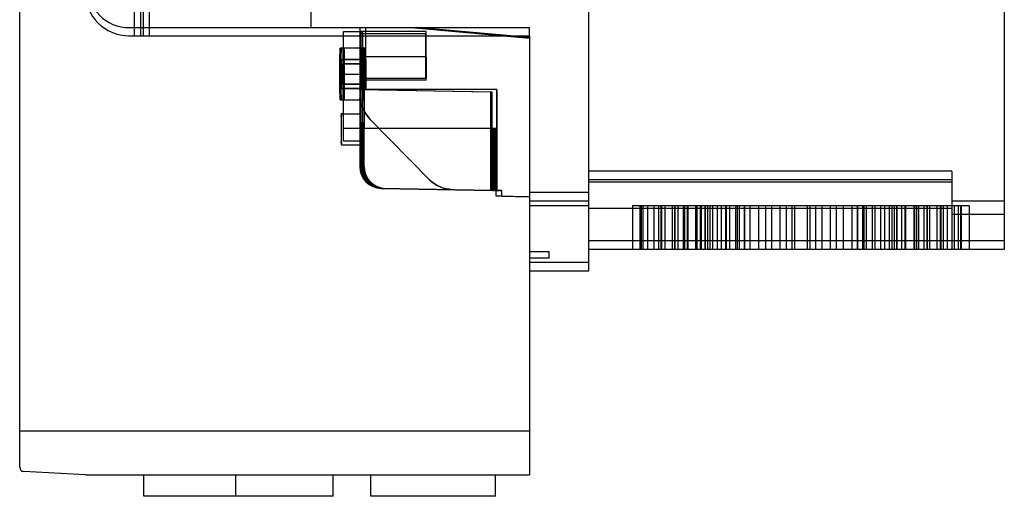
# Model space of a CAD drawing. Header units: millimetres. Extents: x 61 to 294, y 41 to 452.
# Tile 1 of 6: x 69 to 294, y 41 to 150. Entities that reach past the tile are written whole.
import ezdxf

# ---------------------------------------------------------------- set-up
doc = ezdxf.new("R2010")
doc.units = ezdxf.units.MM
doc.header["$LTSCALE"] = 32.114129
doc.layers.get('0').update_dxf_attribs({"linetype": 'CONTINUOUS'})

msp = doc.modelspace()

# ---------------------------------------------------------------- linework, layer by layer
at = {"color": 7, "linetype": 'Continuous'}
for p, q in [((293.69, 437.13), (293.69, 97.13)), ((198.69, 421.66), (198.69, 92.13)), ((135.19, 272.63), (135.19, 147.83)), ((68.69, 47.37), (68.69, 269.4)), ((94.88, 186.56), (94.88, 145.98)), ((96.38, 145.98), (96.38, 186.56)), ((96.88, 186.56), (96.88, 145.98)), ((98.38, 145.98), (98.38, 186.56)), ((93.69, 147.83), (185.19, 147.83)), ((142.69, 146.98), (147.06, 146.98)), ((142.69, 121.87), (142.69, 146.98)), ((146.49, 132.43), (146.49, 147.83)), ((161.55, 146.96), (146.51, 146.96)), ((146.51, 146.46), (161.51, 146.46)), ((146.51, 136.31), (146.51, 146.46)), ((146.71, 134.9), (146.71, 146.98)), ((147.06, 146.98), (147.06, 121.87)), ((147.76, 133.71), (147.76, 147.83)), ((158.12, 147.83), (185.19, 145.46)), ((185.19, 145.58), (159.39, 147.83)), ((161.51, 136.31), (161.51, 146.46)), ((185.19, 145.98), (185.19, 147.83)), ((93.65, 145.98), (185.19, 145.98)), ((185.19, 145.98), (185.19, 45.63)), ((185.19, 145.58), (185.19, 145.46)), ((147.61, 143.15), (141.92, 143.15)), ((147.81, 140.48), (141.92, 140.48)), ((142.19, 139.55), (142.19, 134.92)), ((142.19, 139.55), (142.69, 139.55)), ((147.34, 139.55), (142.54, 139.55)), ((142.54, 134.92), (142.54, 139.55)), ((146.99, 140.57), (142.69, 140.57)), ((142.69, 139.58), (146.71, 139.58)), ((161.6, 141.13), (146.6, 141.13)), ((146.6, 141.13), (146.6, 136.31)), ((146.71, 139.55), (146.99, 139.55)), ((146.99, 139.55), (146.99, 134.92)), ((147.48, 140.57), (147.05, 140.57)), ((147.34, 134.92), (147.34, 139.55)), ((161.6, 141.13), (161.6, 136.31)), ((142.64, 137.23), (147.66, 137.23)), ((146.51, 136.31), (161.6, 136.31)), ((161.6, 135.81), (146.51, 135.81)), ((141.92, 133.98), (147.81, 133.98)), ((142.69, 134.92), (142.19, 134.92)), ((142.54, 134.92), (147.34, 134.92)), ((146.71, 134.88), (142.69, 134.88)), ((142.69, 133.9), (146.99, 133.9)), ((177.73, 133.71), (146.28, 133.71)), ((146.38, 133.71), (146.38, 116.07)), ((146.53, 133.71), (146.51, 133.71)), ((146.51, 133.71), (176.29, 133.19)), ((146.51, 132.43), (146.51, 133.71)), ((146.54, 133.71), (176.59, 133.19)), ((146.99, 134.92), (146.71, 134.92)), ((146.71, 133.71), (146.71, 134.9)), ((146.71, 128.09), (146.71, 133.71)), ((147.05, 133.9), (147.48, 133.9)), ((147.51, 124.81), (147.51, 133.71)), ((176.29, 133.19), (176.59, 133.19)), ((176.29, 133.19), (176.29, 110.64)), ((176.59, 133.19), (176.59, 110.63)), ((177.68, 133.71), (177.68, 110.64)), ((177.73, 133.71), (177.73, 110.63)), ((141.92, 131.31), (147.33, 131.31)), ((146.51, 132.43), (146.49, 132.43)), ((142.2, 128.2), (142.69, 128.2)), ((142.69, 128.09), (146.71, 128.09)), ((147.2, 126.13), (146.72, 126.13)), ((148.78, 126.82), (148.8, 126.82)), ((162.19, 113.18), (148.78, 126.82)), ((148.8, 126.82), (162.21, 113.18)), ((177.59, 124.81), (142.69, 124.81)), ((146.4, 124.81), (146.4, 116.07)), ((146.48, 124.81), (146.48, 116.07)), ((146.51, 116.07), (146.51, 124.81)), ((146.59, 116.07), (146.59, 124.81)), ((146.62, 116.07), (146.62, 124.81)), ((146.7, 116.07), (146.7, 124.04)), ((147.19, 124.02), (146.7, 124.04)), ((146.73, 123.92), (147.21, 123.94)), ((146.73, 123.92), (146.73, 121.33)), ((147.06, 116.07), (147.06, 124.81)), ((147.15, 116.07), (147.15, 124.81)), ((147.17, 116.07), (147.17, 124.81)), ((147.19, 124.02), (147.19, 124.81)), ((147.21, 123.94), (147.21, 124.81)), ((147.26, 116.07), (147.26, 124.81)), ((147.28, 116.07), (147.28, 124.81)), ((147.37, 116.07), (147.37, 124.81)), ((147.39, 116.07), (147.39, 124.81)), ((176.5, 110.64), (176.5, 124.81)), ((176.61, 110.64), (176.61, 124.81)), ((176.7, 110.63), (176.7, 124.81)), ((176.72, 110.64), (176.72, 124.81)), ((176.81, 110.63), (176.81, 124.81)), ((176.83, 110.64), (176.83, 124.81)), ((176.92, 110.63), (176.92, 124.81)), ((176.94, 110.64), (176.94, 124.81)), ((177.03, 110.63), (177.03, 124.81)), ((177.06, 110.64), (177.06, 124.81)), ((177.14, 110.63), (177.14, 124.81)), ((177.17, 110.64), (177.17, 124.81)), ((177.25, 110.63), (177.25, 124.81)), ((177.28, 110.64), (177.28, 124.81)), ((177.36, 110.63), (177.36, 124.81)), ((177.39, 110.64), (177.39, 124.81)), ((177.47, 124.81), (177.47, 110.64)), ((177.48, 110.63), (177.48, 124.81)), ((177.59, 110.63), (177.59, 124.81)), ((147.06, 121.87), (142.69, 121.87)), ((146.72, 123.13), (147.2, 123.13)), ((146.82, 116.07), (146.82, 121.87)), ((146.84, 116.07), (146.84, 121.87)), ((146.93, 116.07), (146.93, 121.87)), ((146.95, 116.07), (146.95, 121.87)), ((147.04, 116.07), (147.04, 121.87)), ((142.2, 121.07), (146.72, 121.07)), ((146.73, 116.07), (146.73, 121.32)), ((146.4, 116.07), (146.38, 116.07)), ((146.51, 116.07), (146.48, 116.07)), ((146.62, 116.07), (146.59, 116.07)), ((146.73, 116.07), (146.7, 116.07)), ((146.84, 116.07), (146.82, 116.07)), ((146.95, 116.07), (146.93, 116.07)), ((147.06, 116.07), (147.04, 116.07)), ((147.17, 116.07), (147.15, 116.07)), ((147.28, 116.07), (147.26, 116.07)), ((147.39, 116.07), (147.37, 116.07)), ((281.69, 115.03), (198.69, 115.03)), ((281.69, 115.03), (281.69, 97.13)), ((162.21, 113.18), (162.19, 113.18)), ((281.69, 113.03), (198.69, 113.03)), ((151.31, 111.07), (151.29, 111.07)), ((176.59, 110.63), (151.29, 111.07)), ((151.42, 111.07), (151.4, 111.07)), ((151.4, 111.07), (176.7, 110.63)), ((151.53, 111.07), (151.51, 111.07)), ((151.51, 111.07), (176.81, 110.63)), ((151.64, 111.07), (151.62, 111.07)), ((151.62, 111.07), (176.92, 110.63)), ((151.75, 111.07), (151.73, 111.07)), ((151.73, 111.07), (177.03, 110.63)), ((151.86, 111.07), (151.84, 111.07)), ((151.84, 111.07), (177.14, 110.63)), ((151.97, 111.07), (151.95, 111.07)), ((151.95, 111.07), (177.25, 110.63)), ((152.08, 111.07), (152.06, 111.07)), ((152.06, 111.07), (177.36, 110.63)), ((152.2, 111.07), (152.17, 111.07)), ((152.17, 111.07), (177.48, 110.63)), ((152.31, 111.07), (152.28, 111.07)), ((152.28, 111.07), (177.59, 110.63)), ((167.78, 110.78), (167.76, 110.78)), ((176.29, 110.64), (167.78, 110.78)), ((176.42, 110.63), (167.79, 110.78)), ((176.59, 110.63), (176.29, 110.64)), ((177.58, 110.62), (176.42, 110.63)), ((176.59, 110.63), (176.5, 110.64)), ((176.7, 110.63), (176.61, 110.64)), ((176.81, 110.63), (176.72, 110.64)), ((176.92, 110.63), (176.83, 110.64)), ((177.03, 110.63), (176.94, 110.64)), ((177.14, 110.63), (177.06, 110.64)), ((177.25, 110.63), (177.17, 110.64)), ((177.36, 110.63), (177.28, 110.64)), ((177.48, 110.63), (177.39, 110.64)), ((178.85, 110.61), (177.47, 110.64)), ((177.47, 110.64), (177.59, 110.63)), ((177.58, 109.27), (177.58, 110.62)), ((177.58, 110.61), (178.85, 110.61)), ((177.68, 110.63), (177.73, 110.63)), ((178.85, 109.27), (178.85, 110.62)), ((281.69, 112.49), (198.69, 112.49)), ((178.85, 109.27), (177.58, 109.27)), ((185.19, 109.13), (177.58, 109.27)), ((178.85, 109.27), (185.19, 109.16)), ((198.69, 110.13), (185.19, 110.13)), ((185.19, 109.16), (185.19, 109.13)), ((198.69, 108.13), (185.19, 108.13)), ((293.69, 108.13), (281.69, 108.13)), ((198.69, 107.13), (185.19, 107.13)), ((281.69, 106.5), (198.69, 106.5)), ((285.69, 107.13), (208.69, 107.13)), ((208.69, 107.13), (208.69, 97.13)), ((210.44, 97.13), (210.44, 107.13)), ((210.73, 107.13), (210.73, 97.13)), ((211.19, 97.13), (211.19, 107.13)), ((212.15, 107.13), (212.15, 97.13)), ((213.69, 97.13), (213.69, 107.13)), ((214.67, 107.13), (214.67, 97.13)), ((215.17, 107.13), (215.17, 97.13)), ((215.29, 107.13), (215.29, 97.13)), ((215.32, 107.13), (215.32, 97.13)), ((216.08, 107.13), (216.08, 97.13)), ((217.81, 107.13), (217.81, 97.13)), ((218.34, 107.13), (218.34, 97.13)), ((218.37, 107.13), (218.37, 97.13)), ((219.07, 107.13), (219.07, 97.13)), ((220.31, 107.13), (220.31, 97.13)), ((220.69, 97.13), (220.69, 107.13)), ((221.21, 107.13), (221.21, 97.13)), ((221.39, 107.13), (221.39, 97.13)), ((223.19, 97.13), (223.19, 107.13)), ((223.26, 107.13), (223.26, 97.13)), ((223.42, 107.13), (223.42, 97.13)), ((224.21, 107.13), (224.21, 97.13)), ((224.38, 107.13), (224.38, 97.13)), ((225.23, 107.13), (225.23, 97.13)), ((225.31, 107.13), (225.31, 97.13)), ((225.84, 107.13), (225.84, 97.13)), ((226.41, 107.13), (226.41, 97.13)), ((226.98, 107.13), (226.98, 97.13)), ((228.04, 107.13), (228.04, 97.13)), ((229.01, 107.13), (229.01, 97.13)), ((230, 107.13), (230, 97.13)), ((230.19, 97.13), (230.19, 107.13)), ((230.88, 107.13), (230.88, 97.13)), ((232.26, 107.13), (232.26, 97.13)), ((232.26, 107.13), (232.26, 97.13)), ((232.69, 97.13), (232.69, 107.13)), ((233.08, 107.13), (233.08, 97.13)), ((234.27, 107.13), (234.27, 97.13)), ((234.33, 107.13), (234.33, 97.13)), ((235.5, 107.13), (235.5, 97.13)), ((237.53, 107.13), (237.53, 97.13)), ((239.08, 107.13), (239.08, 97.13)), ((240.5, 107.13), (240.5, 97.13)), ((242.4, 107.13), (242.4, 97.13)), ((243.85, 107.13), (243.85, 97.13)), ((245.17, 107.13), (245.17, 97.13)), ((245.77, 107.13), (245.77, 97.13)), ((248.61, 107.13), (248.61, 97.13)), ((249.21, 107.13), (249.21, 97.13)), ((250.53, 107.13), (250.53, 97.13)), ((251.97, 107.13), (251.97, 97.13)), ((253.87, 107.13), (253.87, 97.13)), ((255.3, 107.13), (255.3, 97.13)), ((256.84, 107.13), (256.84, 97.13)), ((258.88, 107.13), (258.88, 97.13)), ((260.04, 107.13), (260.04, 97.13)), ((260.11, 107.13), (260.11, 97.13)), ((261.29, 107.13), (261.29, 97.13)), ((261.69, 97.13), (261.69, 107.13)), ((262.12, 107.13), (262.12, 97.13)), ((262.12, 107.13), (262.12, 97.13)), ((263.49, 107.13), (263.49, 97.13)), ((264.19, 97.13), (264.19, 107.13)), ((265.37, 107.13), (265.37, 97.13)), ((266.34, 107.13), (266.34, 97.13)), ((267.4, 107.13), (267.4, 97.13)), ((267.97, 107.13), (267.97, 97.13)), ((268.54, 107.13), (268.54, 97.13)), ((269.07, 107.13), (269.07, 97.13)), ((269.15, 107.13), (269.15, 97.13)), ((270.17, 107.13), (270.17, 97.13)), ((270.96, 107.13), (270.96, 97.13)), ((271.11, 107.13), (271.11, 97.13)), ((271.19, 97.13), (271.19, 107.13)), ((272.98, 107.13), (272.98, 97.13)), ((273.17, 107.13), (273.17, 97.13)), ((273.69, 97.13), (273.69, 107.13)), ((274.07, 107.13), (274.07, 97.13)), ((275.31, 107.13), (275.31, 97.13)), ((276, 107.13), (276, 97.13)), ((276.04, 107.13), (276.04, 97.13)), ((276.57, 107.13), (276.57, 97.13)), ((278.29, 107.13), (278.29, 97.13)), ((279.06, 107.13), (279.06, 97.13)), ((279.09, 107.13), (279.09, 97.13)), ((279.21, 107.13), (279.21, 97.13)), ((279.71, 107.13), (279.71, 97.13)), ((280.69, 97.13), (280.69, 107.13)), ((282.23, 107.13), (282.23, 97.13)), ((283.19, 97.13), (283.19, 107.13)), ((283.65, 107.13), (283.65, 97.13)), ((283.94, 97.13), (283.94, 107.13)), ((285.69, 107.13), (285.69, 97.13)), ((293.69, 105.13), (281.69, 105.13)), ((293.69, 99.13), (198.69, 99.13)), ((293.69, 97.13), (198.69, 97.13)), ((185.19, 96.63), (189.69, 96.63)), ((189.69, 95.13), (185.19, 95.13)), ((189.69, 95.13), (189.69, 96.63)), ((198.69, 94.13), (185.19, 94.13)), ((198.69, 92.13), (185.19, 92.13)), ((185.19, 55.63), (68.69, 55.63)), ((83.69, 45.63), (69.64, 46.37)), ((83.69, 45.63), (185.19, 45.63)), ((97.08, 40.7), (97.08, 45.63)), ((118.08, 40.7), (118.08, 45.63)), ((140.3, 40.7), (140.3, 45.63)), ((148.93, 40.7), (148.93, 45.63)), ((177.45, 40.7), (177.45, 45.63)), ((140.3, 40.7), (97.08, 40.7)), ((177.45, 40.7), (148.93, 40.7))]:
    msp.add_line(p, q, dxfattribs=at)
for centre, radius, start, end in [((93.65, 155.98), 10, 180, 270), ((93.69, 157.33), 9.5, 180, 270), ((151.51, 116.07), 5, 180.0052, 269.007), ((151.62, 116.07), 5, 180.0052, 269.007), ((151.73, 116.07), 5, 180.0052, 269.007), ((151.84, 116.07), 5, 180.0052, 269.007), ((151.95, 116.07), 5, 180.0052, 269.007), ((152.06, 116.07), 5, 180.0052, 269.007), ((152.17, 116.07), 5, 180.0052, 269.007), ((152.28, 116.07), 5, 180.0052, 269.007), ((152.39, 116.07), 5, 180.0052, 269.007), ((69.69, 47.37), 1, 180, 267)]:
    msp.add_arc(centre, radius, start, end, dxfattribs=at)
for centre, major_axis, ratio, start_param, end_param in [((146.55, 141.13), (0, 5.83), 0.008726, 4.712389, 6.283185), ((161.55, 141.13), (0, 5.83), 0.008726, -1.570796, 0), ((142.14, 137.23), (0, 5.92), 0.008726, 5.113567, 10.594396), ((142.59, 137.23), (0, 5.92), 0.008726, -4.311211, 1.169618), ((146.72, 137.23), (0, 5.92), 0.008726, -2.208196, 2.208196), ((146.83, 137.23), (0, 5.92), 0.008726, -2.208196, 2.208196), ((146.94, 137.23), (0, 5.92), 0.008726, -1.169618, 2.208196), ((147.39, 137.23), (0, 5.92), 0.008726, 4.07499, 7.452803), ((147.5, 137.23), (0, 5.92), 0.008726, -2.208196, 2.208196), ((147.61, 137.23), (0, 5.92), 0.008726, -2.208196, 2.208196), ((146.44, 137.23), (0, 5.92), 0.008726, 2.208196, 4.07499), ((146.55, 137.23), (0, 5.92), 0.008726, 2.208196, 4.07499), ((146.66, 137.23), (0, 5.92), 0.008726, 2.208196, 4.07499), ((146.94, 137.23), (0, 5.92), 0.008726, -2.208196, -1.971975), ((147.1, 137.23), (0, 5.92), 0.008726, 2.208196, 4.07499), ((147.22, 137.23), (0, 5.92), 0.008726, 2.208196, 4.07499), ((147.33, 137.23), (0, 5.92), 0.008726, 2.208196, 4.07499), ((147.39, 137.23), (0, 5.92), 0.008726, -4.311211, -4.07499), ((154.49, 132.43), (8, 0), 1, 3.141593, 3.918264), ((154.51, 132.43), (0, 8), 0.999924, 1.570796, 2.347468), ((146.72, 124.63), (0, 1.5), 0.008726, 4.828308, 7.738063), ((146.72, 124.63), (0, 1.5), 0.008726, 1.976187, 4.217677), ((147.2, 124.63), (0, 1.5), 0.008726, -4.292979, -2.053542), ((151.38, 116.07), (0, 5), 0.999886, -4.712373, -3.159032), ((151.4, 116.07), (5, 0), 0.999886, -3.141576, -1.588235), ((151.48, 116.07), (5, 0), 0.999886, -3.141576, -1.588235), ((151.59, 116.07), (5, 0), 0.999886, -3.141576, -1.588235), ((151.71, 116.07), (5, 0), 0.999886, -3.141576, -1.588235), ((151.82, 116.07), (5, 0), 0.999886, -3.141576, -1.588235), ((151.93, 116.07), (5, 0), 0.999886, -3.141576, -1.588235), ((152.04, 116.07), (5, 0), 0.999886, -3.141576, -1.588235), ((152.15, 116.07), (5, 0), 0.999886, -3.141576, -1.588235), ((152.26, 116.07), (5, 0), 0.999886, -3.141576, -1.588235), ((152.37, 116.07), (5, 0), 0.999886, -3.141576, -1.588235), ((167.9, 118.79), (8, 0), 1, -2.364921, -1.584733)]:
    msp.add_ellipse(centre, major_axis=major_axis, ratio=ratio, start_param=start_param, end_param=end_param, dxfattribs=at)
for centre, major_axis in [((141.92, 137.23), (0, 5.92)), ((142.03, 137.23), (0, 5.92)), ((142.7, 137.23), (0, 5.92)), ((142.81, 137.23), (0, 5.92)), ((141.92, 137.23), (0, 3.25)), ((142.03, 137.23), (0, 3.25)), ((142.14, 137.23), (0, 3.25)), ((142.59, 137.23), (0, 3.25)), ((142.7, 137.23), (0, 3.25)), ((142.81, 137.23), (0, 3.25)), ((146.77, 137.23), (0, 3.34)), ((146.88, 137.23), (0, 3.34)), ((146.99, 137.23), (0, 3.34)), ((147.05, 137.23), (0, 3.34)), ((147.17, 137.23), (0, 3.34)), ((147.28, 137.23), (0, 3.34))]:
    msp.add_ellipse(centre, major_axis=major_axis, ratio=0.008726, dxfattribs=at)
for points, knots in [([(146.51, 146.46), (146.51, 146.54), (146.49, 146.71), (146.53, 146.82), (146.49, 146.96), (146.51, 146.96)], [0, 0, 0, 0, 0.501902, 0.865359, 1, 1, 1, 1]), ([(161.51, 146.96), (161.49, 146.96), (161.53, 146.82), (161.49, 146.71), (161.51, 146.54), (161.51, 146.46)], [0, 0, 0, 0, 0.134485, 0.497804, 1, 1, 1, 1]), ([(146.92, 140.48), (146.87, 140.48), (146.98, 140.15), (146.87, 139.82), (146.91, 139.06), (146.89, 138.21), (146.89, 137.57), (146.89, 137.23)], [0, 0, 0, 0, 0.049338, 0.191377, 0.411902, 0.69007, 1, 1, 1, 1]), ([(146.95, 137.23), (146.95, 137.57), (146.96, 138.21), (146.93, 139.06), (146.98, 139.82), (146.87, 140.15), (146.98, 140.48), (146.92, 140.48)], [0, 0, 0, 0, 0.309967, 0.588145, 0.808657, 0.950674, 1, 1, 1, 1]), ([(147.03, 140.48), (146.98, 140.48), (147.09, 140.15), (146.98, 139.82), (147.02, 139.06), (147, 138.21), (147, 137.57), (147, 137.23)], [0, 0, 0, 0, 0.049338, 0.191377, 0.411902, 0.69007, 1, 1, 1, 1]), ([(147.06, 137.23), (147.06, 137.57), (147.07, 138.21), (147.04, 139.06), (147.09, 139.82), (146.98, 140.15), (147.09, 140.48), (147.03, 140.48)], [0, 0, 0, 0, 0.309967, 0.588145, 0.808657, 0.950674, 1, 1, 1, 1]), ([(147.14, 140.48), (147.09, 140.48), (147.2, 140.15), (147.09, 139.82), (147.14, 139.06), (147.11, 138.21), (147.12, 137.57), (147.12, 137.23)], [0, 0, 0, 0, 0.049338, 0.191377, 0.411902, 0.69007, 1, 1, 1, 1]), ([(147.17, 137.23), (147.17, 137.57), (147.18, 138.21), (147.15, 139.06), (147.2, 139.82), (147.09, 140.15), (147.2, 140.48), (147.14, 140.48)], [0, 0, 0, 0, 0.309967, 0.588145, 0.808657, 0.950674, 1, 1, 1, 1]), ([(147.25, 140.57), (147.2, 140.57), (147.31, 140.23), (147.2, 139.89), (147.25, 139.11), (147.22, 138.24), (147.23, 137.58), (147.23, 137.23)], [0, 0, 0, 0, 0.049338, 0.191377, 0.411902, 0.69007, 1, 1, 1, 1]), ([(147.28, 137.23), (147.28, 137.58), (147.29, 138.24), (147.26, 139.11), (147.31, 139.89), (147.2, 140.23), (147.31, 140.57), (147.25, 140.57)], [0, 0, 0, 0, 0.309967, 0.588145, 0.808657, 0.950674, 1, 1, 1, 1]), ([(147.37, 140.57), (147.31, 140.57), (147.42, 140.23), (147.31, 139.89), (147.36, 139.11), (147.33, 138.24), (147.34, 137.58), (147.34, 137.23)], [0, 0, 0, 0, 0.049338, 0.191377, 0.411902, 0.69007, 1, 1, 1, 1]), ([(147.39, 137.23), (147.39, 137.58), (147.4, 138.24), (147.37, 139.11), (147.42, 139.89), (147.31, 140.23), (147.42, 140.57), (147.37, 140.57)], [0, 0, 0, 0, 0.309967, 0.588145, 0.808657, 0.950674, 1, 1, 1, 1]), ([(147.48, 140.57), (147.42, 140.57), (147.53, 140.23), (147.42, 139.89), (147.47, 139.11), (147.44, 138.24), (147.45, 137.58), (147.45, 137.23)], [0, 0, 0, 0, 0.049338, 0.191377, 0.411902, 0.69007, 1, 1, 1, 1]), ([(147.51, 137.23), (147.51, 137.58), (147.51, 138.24), (147.48, 139.11), (147.53, 139.89), (147.42, 140.23), (147.53, 140.57), (147.48, 140.57)], [0, 0, 0, 0, 0.309967, 0.588145, 0.808657, 0.950674, 1, 1, 1, 1]), ([(147.59, 140.48), (147.53, 140.48), (147.64, 140.15), (147.53, 139.82), (147.58, 139.06), (147.55, 138.21), (147.56, 137.57), (147.56, 137.23)], [0, 0, 0, 0, 0.049338, 0.191377, 0.411902, 0.69007, 1, 1, 1, 1]), ([(147.62, 137.23), (147.62, 137.57), (147.62, 138.21), (147.6, 139.06), (147.64, 139.82), (147.53, 140.15), (147.64, 140.48), (147.59, 140.48)], [0, 0, 0, 0, 0.309967, 0.588145, 0.808657, 0.950674, 1, 1, 1, 1]), ([(147.7, 140.48), (147.64, 140.48), (147.75, 140.15), (147.64, 139.82), (147.69, 139.06), (147.66, 138.21), (147.67, 137.57), (147.67, 137.23)], [0, 0, 0, 0, 0.049338, 0.191377, 0.411902, 0.69007, 1, 1, 1, 1]), ([(147.73, 137.23), (147.73, 137.57), (147.73, 138.21), (147.71, 139.06), (147.75, 139.82), (147.64, 140.15), (147.75, 140.48), (147.7, 140.48)], [0, 0, 0, 0, 0.309967, 0.588145, 0.808657, 0.950674, 1, 1, 1, 1]), ([(147.81, 140.48), (147.76, 140.48), (147.86, 140.15), (147.75, 139.82), (147.8, 139.06), (147.78, 138.21), (147.78, 137.57), (147.78, 137.23)], [0, 0, 0, 0, 0.049338, 0.191377, 0.411902, 0.69007, 1, 1, 1, 1]), ([(147.84, 137.23), (147.84, 137.57), (147.84, 138.21), (147.82, 139.06), (147.87, 139.82), (147.76, 140.15), (147.86, 140.48), (147.81, 140.48)], [0, 0, 0, 0, 0.309967, 0.588145, 0.808657, 0.950674, 1, 1, 1, 1]), ([(146.51, 135.81), (146.49, 135.8), (146.53, 135.95), (146.49, 136.06), (146.51, 136.22), (146.51, 136.31)], [0, 0, 0, 0, 0.134537, 0.497926, 1, 1, 1, 1]), ([(146.6, 136.31), (146.6, 136.22), (146.62, 136.06), (146.58, 135.94), (146.62, 135.8), (146.6, 135.81)], [0, 0, 0, 0, 0.501835, 0.865203, 1, 1, 1, 1]), ([(146.89, 137.23), (146.89, 136.9), (146.89, 136.25), (146.91, 135.4), (146.87, 134.65), (146.98, 134.32), (146.87, 133.98), (146.92, 133.98)], [0, 0, 0, 0, 0.309967, 0.588145, 0.808657, 0.950674, 1, 1, 1, 1]), ([(146.92, 133.98), (146.98, 133.98), (146.87, 134.32), (146.98, 134.65), (146.93, 135.4), (146.96, 136.25), (146.95, 136.9), (146.95, 137.23)], [0, 0, 0, 0, 0.049338, 0.191377, 0.411902, 0.69007, 1, 1, 1, 1]), ([(147, 137.23), (147, 136.9), (147, 136.25), (147.02, 135.4), (146.98, 134.65), (147.09, 134.32), (146.98, 133.98), (147.03, 133.98)], [0, 0, 0, 0, 0.309967, 0.588145, 0.808657, 0.950674, 1, 1, 1, 1]), ([(147.03, 133.98), (147.09, 133.98), (146.98, 134.32), (147.09, 134.65), (147.04, 135.4), (147.07, 136.25), (147.06, 136.9), (147.06, 137.23)], [0, 0, 0, 0, 0.049338, 0.191377, 0.411902, 0.69007, 1, 1, 1, 1]), ([(147.12, 137.23), (147.12, 136.9), (147.11, 136.25), (147.14, 135.4), (147.09, 134.65), (147.2, 134.32), (147.09, 133.98), (147.14, 133.98)], [0, 0, 0, 0, 0.309967, 0.588145, 0.808657, 0.950674, 1, 1, 1, 1]), ([(147.14, 133.98), (147.2, 133.98), (147.09, 134.32), (147.2, 134.65), (147.15, 135.4), (147.18, 136.25), (147.17, 136.9), (147.17, 137.23)], [0, 0, 0, 0, 0.049338, 0.191377, 0.411902, 0.69007, 1, 1, 1, 1]), ([(147.23, 137.23), (147.23, 136.89), (147.22, 136.23), (147.25, 135.35), (147.2, 134.58), (147.31, 134.24), (147.2, 133.9), (147.25, 133.9)], [0, 0, 0, 0, 0.309967, 0.588145, 0.808657, 0.950674, 1, 1, 1, 1]), ([(147.25, 133.9), (147.31, 133.9), (147.2, 134.24), (147.31, 134.58), (147.26, 135.35), (147.29, 136.23), (147.28, 136.89), (147.28, 137.23)], [0, 0, 0, 0, 0.049338, 0.191377, 0.411902, 0.69007, 1, 1, 1, 1]), ([(147.34, 137.23), (147.34, 136.89), (147.33, 136.23), (147.36, 135.35), (147.31, 134.58), (147.42, 134.24), (147.31, 133.9), (147.37, 133.9)], [0, 0, 0, 0, 0.309967, 0.588145, 0.808657, 0.950674, 1, 1, 1, 1]), ([(147.37, 133.9), (147.42, 133.9), (147.31, 134.24), (147.42, 134.58), (147.37, 135.35), (147.4, 136.23), (147.39, 136.89), (147.39, 137.23)], [0, 0, 0, 0, 0.049338, 0.191377, 0.411902, 0.69007, 1, 1, 1, 1]), ([(147.45, 137.23), (147.45, 136.89), (147.44, 136.23), (147.47, 135.35), (147.42, 134.58), (147.53, 134.24), (147.42, 133.9), (147.48, 133.9)], [0, 0, 0, 0, 0.309967, 0.588145, 0.808657, 0.950674, 1, 1, 1, 1]), ([(147.48, 133.9), (147.53, 133.9), (147.42, 134.24), (147.53, 134.58), (147.48, 135.35), (147.51, 136.23), (147.51, 136.89), (147.51, 137.23)], [0, 0, 0, 0, 0.049338, 0.191377, 0.411902, 0.69007, 1, 1, 1, 1]), ([(147.56, 137.23), (147.56, 136.9), (147.55, 136.25), (147.58, 135.4), (147.53, 134.65), (147.64, 134.32), (147.53, 133.98), (147.59, 133.98)], [0, 0, 0, 0, 0.309967, 0.588145, 0.808657, 0.950674, 1, 1, 1, 1]), ([(147.59, 133.98), (147.64, 133.98), (147.53, 134.32), (147.64, 134.65), (147.6, 135.4), (147.62, 136.25), (147.62, 136.9), (147.62, 137.23)], [0, 0, 0, 0, 0.049338, 0.191377, 0.411902, 0.69007, 1, 1, 1, 1]), ([(147.67, 137.23), (147.67, 136.9), (147.66, 136.25), (147.69, 135.4), (147.64, 134.65), (147.75, 134.32), (147.64, 133.98), (147.7, 133.98)], [0, 0, 0, 0, 0.309967, 0.588145, 0.808657, 0.950674, 1, 1, 1, 1]), ([(147.7, 133.98), (147.75, 133.98), (147.64, 134.32), (147.75, 134.65), (147.71, 135.4), (147.73, 136.25), (147.73, 136.9), (147.73, 137.23)], [0, 0, 0, 0, 0.049338, 0.191377, 0.411902, 0.69007, 1, 1, 1, 1]), ([(147.78, 137.23), (147.78, 136.9), (147.78, 136.25), (147.8, 135.4), (147.75, 134.65), (147.86, 134.32), (147.76, 133.98), (147.81, 133.98)], [0, 0, 0, 0, 0.309967, 0.588145, 0.808657, 0.950674, 1, 1, 1, 1]), ([(147.81, 133.98), (147.86, 133.98), (147.76, 134.32), (147.87, 134.65), (147.82, 135.4), (147.84, 136.25), (147.84, 136.9), (147.84, 137.23)], [0, 0, 0, 0, 0.049338, 0.191377, 0.411902, 0.69007, 1, 1, 1, 1]), ([(161.51, 136.31), (161.51, 136.22), (161.49, 136.06), (161.53, 135.95), (161.49, 135.8), (161.51, 135.81)], [0, 0, 0, 0, 0.502022, 0.865418, 1, 1, 1, 1]), ([(161.6, 135.81), (161.62, 135.8), (161.58, 135.94), (161.62, 136.06), (161.6, 136.22), (161.6, 136.31)], [0, 0, 0, 0, 0.134696, 0.497991, 1, 1, 1, 1]), ([(142.2, 128.2), (142.14, 128.2), (142.26, 127.83), (142.14, 127.47), (142.19, 126.64), (142.16, 125.71), (142.17, 125), (142.17, 124.63)], [0, 0, 0, 0, 0.049338, 0.191376, 0.411899, 0.690067, 1, 1, 1, 1]), ([(142.2, 121.07), (142.27, 121.07), (142.12, 121.52), (142.27, 121.95), (142.21, 122.94), (142.24, 124.02), (142.24, 125.22), (142.21, 126.31), (142.27, 127.3), (142.12, 127.74), (142.27, 128.2), (142.2, 128.2)], [0, 0, 0, 0, 0.030467, 0.11739, 0.248682, 0.411287, 0.584702, 0.747807, 0.880876, 0.969238, 1, 1, 1, 1]), ([(146.69, 124.81), (146.69, 125.18), (146.69, 125.87), (146.69, 126.82), (146.7, 127.54), (146.7, 127.94), (146.71, 128.09)], [0, 0, 0, 0, 0.338655, 0.634659, 0.862339, 1, 1, 1, 1]), ([(147.21, 124.81), (147.21, 124.98), (147.2, 125.28), (147.23, 125.73), (147.16, 125.93), (147.23, 126.13), (147.2, 126.13)], [0, 0, 0, 0, 0.385172, 0.709472, 0.923748, 1, 1, 1, 1]), ([(147.2, 126.13), (147.17, 126.13), (147.23, 125.93), (147.17, 125.73), (147.2, 125.28), (147.19, 124.98), (147.19, 124.81)], [0, 0, 0, 0, 0.076253, 0.290528, 0.614826, 1, 1, 1, 1]), ([(142.17, 124.63), (142.17, 124.26), (142.16, 123.56), (142.19, 122.62), (142.14, 121.8), (142.26, 121.43), (142.14, 121.07), (142.2, 121.07)], [0, 0, 0, 0, 0.30997, 0.588148, 0.808659, 0.950674, 1, 1, 1, 1]), ([(146.7, 121.35), (146.7, 121.54), (146.7, 122), (146.69, 122.79), (146.69, 123.75), (146.69, 124.45), (146.69, 124.81)], [0, 0, 0, 0, 0.164863, 0.400538, 0.686619, 1, 1, 1, 1]), ([(146.75, 124.81), (146.75, 124.44), (146.75, 123.74), (146.74, 122.77), (146.74, 121.97), (146.73, 121.51), (146.73, 121.32)], [0, 0, 0, 0, 0.315666, 0.602979, 0.838082, 1, 1, 1, 1]), ([(146.72, 121.07), (146.71, 121.07), (146.72, 121.13), (146.7, 121.2), (146.71, 121.29), (146.7, 121.35)], [0, 0, 0, 0, 0.113231, 0.448353, 1, 1, 1, 1]), ([(146.73, 121.32), (146.73, 121.27), (146.73, 121.19), (146.71, 121.13), (146.73, 121.07), (146.72, 121.07)], [0, 0, 0, 0, 0.551879, 0.886814, 1, 1, 1, 1]), ([(167.81, 110.78), (167.11, 110.8), (165.72, 111), (163.79, 111.83), (162.69, 112.69), (162.21, 113.18)], [0, 0, 0, 0, 0.336374, 0.668186, 1, 1, 1, 1])]:
    msp.add_open_spline(points, degree=3, knots=knots, dxfattribs=at)

doc.saveas('drawing.dxf')
